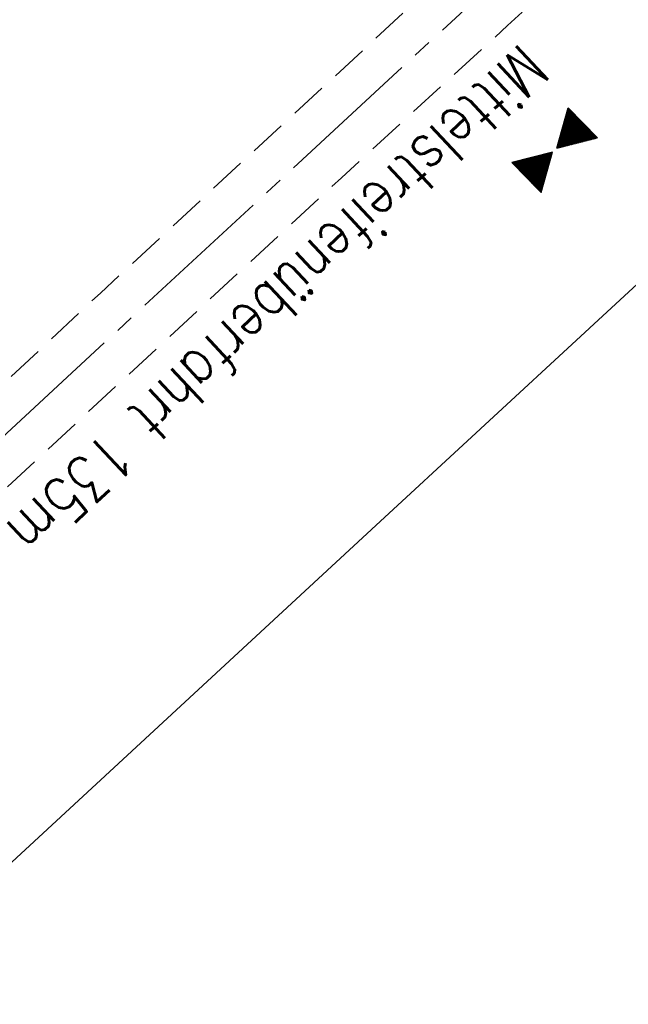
# Model space of a CAD drawing. Extents: x 450316 to 454644, y 428795 to 436505.
# Tile 54 of 256: x 453214 to 453247, y 431086 to 431140. Entities that reach past the tile are written whole.
import ezdxf

# ---------------------------------------------------------------- set-up
doc = ezdxf.new("R2010")
doc.units = 0
doc.header["$LTSCALE"] = 2
doc.header["$MEASUREMENT"] = 0
for name, pattern in [('ACHSE', [5.5, 4, -0.5, 0.5, -0.5]), ('AUSGEZOGEN', [0]), ('GESTRICH-X2', [1.5, 1, -0.5])]:
    doc.linetypes.add(name, pattern=pattern)
doc.layers.get('0').update_dxf_attribs({"linetype": 'CONTINUOUS'})
for name, color, linetype in [('ACHSETOP', 1, 'ACHSE'), ('BW-SCHRIFT', 1, 'AUSGEZOGEN'), ('FBR', 8, 'CONTINUOUS'), ('GEF', 1, 'AUSGEZOGEN'), ('MS-UEBERFAHRT', 8, 'GESTRICH-X2')]:
    doc.layers.add(name, color=color, linetype=linetype)
doc.styles.add('ROMANS', font='romans.shx', dxfattribs={"width": 0.8})

# ---------------------------------------------------------------- blocks, each defined once
blk = doc.blocks.new('*X36')
at = {"color": 0}
for p, q in [((379.636, 182.407), (379.645, 182.415)), ((379.64, 182.401), (379.654, 182.415)), ((379.643, 182.395), (379.663, 182.415)), ((379.646, 182.39), (379.672, 182.415)), ((379.649, 182.384), (379.68, 182.415)), ((379.653, 182.379), (379.689, 182.415)), ((379.656, 182.373), (379.698, 182.415)), ((379.659, 182.367), (379.707, 182.415)), ((379.662, 182.362), (379.716, 182.415)), ((379.665, 182.356), (379.725, 182.415)), ((379.669, 182.351), (379.733, 182.415)), ((379.672, 182.345), (379.742, 182.415)), ((379.675, 182.339), (379.751, 182.415)), ((379.678, 182.334), (379.76, 182.415)), ((379.682, 182.328), (379.769, 182.415)), ((379.685, 182.323), (379.778, 182.415)), ((379.688, 182.317), (379.786, 182.415)), ((379.691, 182.311), (379.795, 182.415)), ((379.695, 182.306), (379.804, 182.415)), ((379.698, 182.3), (379.813, 182.415)), ((379.701, 182.295), (379.822, 182.415)), ((379.704, 182.289), (379.831, 182.415)), ((379.708, 182.283), (379.839, 182.415)), ((379.711, 182.278), (379.848, 182.415)), ((379.714, 182.272), (379.857, 182.415)), ((379.717, 182.267), (379.866, 182.415)), ((379.72, 182.261), (379.875, 182.415)), ((379.724, 182.255), (379.884, 182.415)), ((379.727, 182.25), (379.892, 182.415)), ((379.73, 182.244), (379.901, 182.415)), ((379.733, 182.239), (379.91, 182.415)), ((379.737, 182.233), (379.919, 182.415)), ((379.74, 182.227), (379.928, 182.415)), ((379.743, 182.222), (379.937, 182.415)), ((379.746, 182.216), (379.946, 182.415)), ((379.75, 182.21), (379.954, 182.415)), ((379.753, 182.205), (379.963, 182.415)), ((379.756, 182.199), (379.972, 182.415)), ((379.759, 182.194), (379.981, 182.415)), ((379.763, 182.188), (379.99, 182.415)), ((379.766, 182.182), (379.999, 182.415)), ((379.769, 182.177), (380.007, 182.415)), ((379.772, 182.171), (380.016, 182.415)), ((379.775, 182.166), (380.025, 182.415)), ((379.779, 182.16), (380.034, 182.415)), ((379.782, 182.154), (380.043, 182.415)), ((379.785, 182.149), (380.052, 182.415)), ((379.788, 182.143), (380.06, 182.415)), ((379.792, 182.138), (380.069, 182.415)), ((379.795, 182.132), (380.078, 182.415)), ((379.798, 182.126), (380.087, 182.415)), ((379.801, 182.121), (380.096, 182.415)), ((379.805, 182.115), (380.105, 182.415)), ((379.808, 182.11), (380.113, 182.415)), ((379.811, 182.104), (380.122, 182.415)), ((379.814, 182.098), (380.131, 182.415)), ((379.818, 182.093), (380.14, 182.415)), ((379.821, 182.087), (380.149, 182.415)), ((379.824, 182.082), (380.158, 182.415)), ((379.827, 182.076), (380.166, 182.415)), ((379.83, 182.07), (380.175, 182.415)), ((379.834, 182.065), (380.184, 182.415)), ((379.837, 182.059), (380.193, 182.415)), ((379.84, 182.054), (380.202, 182.415)), ((379.843, 182.048), (380.211, 182.415)), ((379.847, 182.042), (380.22, 182.415)), ((379.85, 182.037), (380.228, 182.415)), ((379.853, 182.031), (380.237, 182.415)), ((379.856, 182.026), (380.246, 182.415)), ((379.86, 182.02), (380.255, 182.415)), ((379.863, 182.014), (380.264, 182.415)), ((379.866, 182.009), (380.273, 182.415)), ((379.869, 182.003), (380.281, 182.415)), ((379.873, 181.998), (380.29, 182.415)), ((379.876, 181.992), (380.299, 182.415)), ((379.879, 181.986), (380.308, 182.415)), ((379.882, 181.981), (380.317, 182.415)), ((379.885, 181.975), (380.326, 182.415)), ((379.889, 181.97), (380.334, 182.415)), ((379.892, 181.964), (380.343, 182.415)), ((379.895, 181.958), (380.352, 182.415)), ((379.898, 181.953), (380.361, 182.415)), ((379.902, 181.947), (380.37, 182.415)), ((379.905, 181.942), (380.379, 182.415)), ((379.908, 181.936), (380.387, 182.415)), ((379.911, 181.93), (380.396, 182.415)), ((379.915, 181.925), (380.405, 182.415)), ((379.918, 181.919), (380.414, 182.415)), ((379.921, 181.914), (380.423, 182.415)), ((379.924, 181.908), (380.432, 182.415)), ((379.928, 181.902), (380.44, 182.415)), ((379.931, 181.897), (380.449, 182.415)), ((379.934, 181.891), (380.458, 182.415)), ((379.937, 181.885), (380.467, 182.415)), ((379.94, 181.88), (380.476, 182.415)), ((379.944, 181.874), (380.485, 182.415)), ((379.947, 181.869), (380.494, 182.415)), ((379.95, 181.863), (380.502, 182.415)), ((379.953, 181.857), (380.511, 182.415)), ((379.957, 181.852), (380.52, 182.415)), ((379.96, 181.846), (380.529, 182.415)), ((379.963, 181.841), (380.538, 182.415)), ((379.966, 181.835), (380.547, 182.415)), ((379.97, 181.829), (380.555, 182.415)), ((379.973, 181.824), (380.564, 182.415)), ((379.976, 181.818), (380.573, 182.415)), ((379.979, 181.813), (380.582, 182.415)), ((379.983, 181.807), (380.591, 182.415)), ((379.986, 181.801), (380.6, 182.415)), ((379.989, 181.796), (380.608, 182.415)), ((379.992, 181.79), (380.617, 182.415)), ((379.995, 181.785), (380.626, 182.415)), ((379.999, 181.779), (380.635, 182.415)), ((380.002, 181.773), (380.644, 182.415)), ((380.005, 181.768), (380.653, 182.415)), ((380.008, 181.762), (380.661, 182.415)), ((380.012, 181.757), (380.67, 182.415)), ((380.015, 181.751), (380.679, 182.415)), ((380.018, 181.745), (380.688, 182.415)), ((380.021, 181.74), (380.697, 182.415)), ((380.025, 181.734), (380.706, 182.415)), ((380.028, 181.729), (380.714, 182.415)), ((380.031, 181.723), (380.723, 182.415)), ((380.034, 181.717), (380.732, 182.415)), ((380.038, 181.712), (380.741, 182.415)), ((380.041, 181.706), (380.75, 182.415)), ((380.044, 181.701), (380.759, 182.415)), ((380.047, 181.695), (380.768, 182.415)), ((380.05, 181.689), (380.776, 182.415)), ((380.054, 181.684), (380.785, 182.415)), ((380.057, 181.678), (380.794, 182.415)), ((380.06, 181.673), (380.803, 182.415)), ((380.063, 181.667), (380.812, 182.415)), ((380.067, 181.661), (380.821, 182.415)), ((380.07, 181.656), (380.829, 182.415)), ((380.073, 181.65), (380.838, 182.415)), ((380.076, 181.645), (380.847, 182.415)), ((380.08, 181.639), (380.856, 182.415)), ((380.083, 181.633), (380.865, 182.415)), ((380.086, 181.628), (380.874, 182.415)), ((380.089, 181.622), (380.882, 182.415)), ((380.093, 181.617), (380.891, 182.415)), ((380.096, 181.611), (380.9, 182.415)), ((380.099, 181.605), (380.909, 182.415)), ((380.102, 181.6), (380.918, 182.415)), ((380.105, 181.594), (380.927, 182.415)), ((380.109, 181.588), (380.935, 182.415)), ((380.112, 181.583), (380.944, 182.415)), ((380.115, 181.577), (380.953, 182.415)), ((380.118, 181.572), (380.962, 182.415)), ((380.122, 181.566), (380.971, 182.415)), ((380.125, 181.56), (380.98, 182.415)), ((380.128, 181.555), (380.988, 182.415)), ((380.131, 181.549), (380.997, 182.415)), ((380.135, 181.544), (381.006, 182.415)), ((380.138, 181.538), (381.015, 182.415)), ((380.141, 181.532), (381.024, 182.415)), ((380.144, 181.527), (381.033, 182.415)), ((380.148, 181.521), (381.042, 182.415)), ((380.151, 181.516), (381.05, 182.415)), ((380.154, 181.51), (381.059, 182.415)), ((380.157, 181.504), (381.068, 182.415)), ((380.16, 181.499), (381.077, 182.415)), ((380.164, 181.493), (381.086, 182.415)), ((380.167, 181.488), (381.095, 182.415)), ((380.17, 181.482), (381.103, 182.415)), ((380.173, 181.476), (381.112, 182.415)), ((380.177, 181.471), (381.121, 182.415)), ((380.18, 181.465), (381.13, 182.415)), ((380.183, 181.46), (381.139, 182.415)), ((380.186, 181.454), (381.148, 182.415)), ((380.19, 181.448), (381.156, 182.415)), ((380.193, 181.443), (381.165, 182.415)), ((380.196, 181.437), (381.174, 182.415)), ((380.199, 181.432), (381.183, 182.415)), ((380.203, 181.426), (381.192, 182.415)), ((380.206, 181.42), (381.201, 182.415)), ((380.209, 181.415), (381.209, 182.415)), ((380.212, 181.409), (381.218, 182.415)), ((380.215, 181.404), (381.227, 182.415)), ((380.219, 181.398), (381.236, 182.415)), ((380.222, 181.392), (381.245, 182.415)), ((380.225, 181.387), (381.254, 182.415)), ((380.228, 181.381), (381.262, 182.415)), ((380.232, 181.376), (381.271, 182.415)), ((380.235, 181.37), (381.28, 182.415)), ((380.238, 181.364), (381.289, 182.415)), ((380.241, 181.359), (381.298, 182.415)), ((380.245, 181.353), (381.307, 182.415)), ((380.248, 181.348), (381.316, 182.415)), ((380.251, 181.342), (381.324, 182.415)), ((380.254, 181.336), (381.333, 182.415)), ((380.258, 181.331), (381.342, 182.415)), ((380.261, 181.325), (381.351, 182.415)), ((380.27, 181.308), (381.344, 182.382)), ((380.274, 181.303), (381.332, 182.361)), ((380.277, 181.297), (381.32, 182.34)), ((380.28, 181.292), (381.308, 182.32)), ((380.283, 181.286), (381.296, 182.299)), ((380.287, 181.28), (381.284, 182.278)), ((380.29, 181.275), (381.272, 182.257)), ((380.293, 181.269), (381.26, 182.236)), ((380.296, 181.263), (381.248, 182.215)), ((380.3, 181.258), (381.236, 182.194)), ((380.303, 181.252), (381.224, 182.173)), ((380.306, 181.247), (381.212, 182.152)), ((380.309, 181.241), (381.2, 182.131)), ((380.313, 181.235), (381.187, 182.11)), ((380.316, 181.23), (381.175, 182.089)), ((380.319, 181.224), (381.163, 182.069)), ((380.322, 181.219), (381.151, 182.048)), ((380.325, 181.213), (381.139, 182.027)), ((380.329, 181.207), (381.127, 182.006)), ((380.332, 181.202), (381.115, 181.985)), ((380.335, 181.196), (381.103, 181.964)), ((380.338, 181.191), (381.091, 181.943)), ((380.342, 181.185), (381.079, 181.922)), ((380.345, 181.179), (381.067, 181.901)), ((380.348, 181.174), (381.055, 181.88)), ((380.351, 181.168), (381.043, 181.859)), ((380.355, 181.163), (381.031, 181.839)), ((380.358, 181.157), (381.018, 181.818)), ((380.361, 181.151), (381.006, 181.797)), ((380.364, 181.146), (380.994, 181.776)), ((380.368, 181.14), (380.982, 181.755)), ((380.371, 181.135), (380.97, 181.734)), ((380.374, 181.129), (380.958, 181.713)), ((380.377, 181.123), (380.946, 181.692)), ((380.38, 181.118), (380.934, 181.671)), ((380.384, 181.112), (380.922, 181.65)), ((380.387, 181.107), (380.91, 181.629)), ((380.39, 181.101), (380.898, 181.608)), ((380.393, 181.095), (380.886, 181.588)), ((380.397, 181.09), (380.874, 181.567)), ((380.4, 181.084), (380.861, 181.546)), ((380.403, 181.079), (380.849, 181.525)), ((380.406, 181.073), (380.837, 181.504)), ((380.41, 181.067), (380.825, 181.483)), ((380.413, 181.062), (380.813, 181.462)), ((380.416, 181.056), (380.801, 181.441)), ((380.419, 181.051), (380.789, 181.42)), ((380.423, 181.045), (380.777, 181.399)), ((380.426, 181.039), (380.765, 181.378)), ((380.429, 181.034), (380.753, 181.358)), ((380.432, 181.028), (380.741, 181.337)), ((380.435, 181.023), (380.729, 181.316)), ((380.439, 181.017), (380.717, 181.295)), ((380.442, 181.011), (380.705, 181.274)), ((380.445, 181.006), (380.692, 181.253)), ((380.448, 181), (380.68, 181.232)), ((380.452, 180.995), (380.668, 181.211)), ((380.455, 180.989), (380.656, 181.19)), ((380.458, 180.983), (380.644, 181.169)), ((380.461, 180.978), (380.632, 181.148)), ((380.465, 180.972), (380.62, 181.127)), ((380.468, 180.966), (380.608, 181.107)), ((380.471, 180.961), (380.596, 181.086)), ((380.474, 180.955), (380.584, 181.065)), ((380.478, 180.95), (380.572, 181.044)), ((380.481, 180.944), (380.56, 181.023)), ((380.484, 180.938), (380.548, 181.002)), ((380.487, 180.933), (380.535, 180.981)), ((380.49, 180.927), (380.523, 180.96)), ((380.494, 180.922), (380.511, 180.939)), ((380.112, 180), (380.601, 180.49)), ((380.124, 180.021), (380.598, 180.495)), ((380.136, 180.042), (380.594, 180.501)), ((380.148, 180.063), (380.591, 180.506)), ((380.16, 180.084), (380.588, 180.512)), ((380.172, 180.105), (380.585, 180.518)), ((380.184, 180.126), (380.581, 180.523)), ((380.196, 180.147), (380.578, 180.529)), ((380.208, 180.168), (380.575, 180.534)), ((380.22, 180.189), (380.572, 180.54)), ((380.232, 180.21), (380.568, 180.546)), ((380.245, 180.231), (380.565, 180.551)), ((380.257, 180.251), (380.562, 180.557)), ((380.269, 180.272), (380.559, 180.562)), ((380.281, 180.293), (380.555, 180.568)), ((380.293, 180.314), (380.552, 180.574)), ((380.305, 180.335), (380.549, 180.579)), ((380.317, 180.356), (380.546, 180.585)), ((380.329, 180.377), (380.543, 180.59)), ((380.341, 180.398), (380.539, 180.596)), ((380.353, 180.419), (380.536, 180.602)), ((380.365, 180.44), (380.533, 180.607)), ((380.377, 180.461), (380.53, 180.613)), ((380.389, 180.481), (380.526, 180.618)), ((380.401, 180.502), (380.523, 180.624)), ((380.414, 180.523), (380.52, 180.63)), ((380.426, 180.544), (380.517, 180.635)), ((380.438, 180.565), (380.513, 180.641)), ((380.45, 180.586), (380.51, 180.646)), ((380.462, 180.607), (380.507, 180.652)), ((380.474, 180.628), (380.504, 180.658)), ((380.486, 180.649), (380.5, 180.663)), ((379.629, 179.164), (380.73, 180.265)), ((379.641, 179.185), (380.727, 180.271)), ((379.642, 179.169), (380.733, 180.26)), ((379.651, 179.169), (380.737, 180.254)), ((379.653, 179.206), (380.724, 180.277)), ((379.66, 179.169), (380.74, 180.249)), ((379.665, 179.227), (380.72, 180.282)), ((379.669, 179.169), (380.743, 180.243)), ((379.677, 179.248), (380.717, 180.288)), ((379.678, 179.169), (380.746, 180.237)), ((379.686, 179.169), (380.75, 180.232)), ((379.689, 179.269), (380.714, 180.293)), ((379.695, 179.169), (380.753, 180.226)), ((379.701, 179.289), (380.711, 180.299)), ((379.704, 179.169), (380.756, 180.221)), ((379.713, 179.31), (380.708, 180.305)), ((379.713, 179.169), (380.759, 180.215)), ((379.722, 179.169), (380.763, 180.209)), ((379.725, 179.331), (380.704, 180.31)), ((379.731, 179.169), (380.766, 180.204)), ((379.737, 179.352), (380.701, 180.316)), ((379.739, 179.169), (380.769, 180.198)), ((379.748, 179.169), (380.772, 180.193)), ((379.749, 179.373), (380.698, 180.321)), ((379.757, 179.169), (380.775, 180.187)), ((379.762, 179.394), (380.695, 180.327)), ((379.766, 179.169), (380.779, 180.181)), ((379.774, 179.415), (380.691, 180.333)), ((379.775, 179.169), (380.782, 180.176)), ((379.784, 179.169), (380.785, 180.17)), ((379.786, 179.436), (380.688, 180.338)), ((379.792, 179.169), (380.788, 180.165)), ((379.798, 179.457), (380.685, 180.344)), ((379.801, 179.169), (380.792, 180.159)), ((379.81, 179.478), (380.682, 180.349)), ((379.81, 179.169), (380.795, 180.153)), ((379.819, 179.169), (380.798, 180.148)), ((379.822, 179.499), (380.678, 180.355)), ((379.828, 179.169), (380.801, 180.142)), ((379.834, 179.519), (380.675, 180.361)), ((379.837, 179.169), (380.805, 180.137)), ((379.845, 179.169), (380.808, 180.131)), ((379.846, 179.54), (380.672, 180.366)), ((379.854, 179.169), (380.811, 180.125)), ((379.858, 179.561), (380.669, 180.372)), ((379.863, 179.169), (380.814, 180.12)), ((379.87, 179.582), (380.665, 180.378)), ((379.872, 179.169), (380.818, 180.114)), ((379.881, 179.169), (380.821, 180.109)), ((379.882, 179.603), (380.662, 180.383)), ((379.89, 179.169), (380.824, 180.103)), ((379.894, 179.624), (380.659, 180.389)), ((379.899, 179.169), (380.827, 180.097)), ((379.906, 179.645), (380.656, 180.394)), ((379.907, 179.169), (380.83, 180.092)), ((379.916, 179.169), (380.834, 180.086)), ((379.919, 179.666), (380.653, 180.4)), ((379.925, 179.169), (380.837, 180.081)), ((379.931, 179.687), (380.649, 180.406)), ((379.943, 179.708), (380.646, 180.411)), ((379.955, 179.729), (380.643, 180.417)), ((379.967, 179.75), (380.64, 180.422)), ((379.979, 179.77), (380.636, 180.428)), ((379.991, 179.791), (380.633, 180.434)), ((380.003, 179.812), (380.63, 180.439)), ((380.015, 179.833), (380.627, 180.445)), ((380.027, 179.854), (380.623, 180.45)), ((380.039, 179.875), (380.62, 180.456)), ((380.051, 179.896), (380.617, 180.462)), ((380.063, 179.917), (380.614, 180.467)), ((380.075, 179.938), (380.61, 180.473)), ((380.088, 179.959), (380.607, 180.478)), ((380.1, 179.98), (380.604, 180.484)), ((379.934, 179.169), (380.84, 180.075)), ((379.943, 179.169), (380.843, 180.069)), ((379.952, 179.169), (380.847, 180.064)), ((379.96, 179.169), (380.85, 180.058)), ((379.969, 179.169), (380.853, 180.052)), ((379.978, 179.169), (380.856, 180.047)), ((379.987, 179.169), (380.86, 180.041)), ((379.996, 179.169), (380.863, 180.036)), ((380.005, 179.169), (380.866, 180.03)), ((380.013, 179.169), (380.869, 180.024)), ((380.022, 179.169), (380.873, 180.019)), ((380.031, 179.169), (380.876, 180.013)), ((380.04, 179.169), (380.879, 180.008)), ((380.049, 179.169), (380.882, 180.002)), ((380.058, 179.169), (380.885, 179.996)), ((380.066, 179.169), (380.889, 179.991)), ((380.075, 179.169), (380.892, 179.985)), ((380.084, 179.169), (380.895, 179.98)), ((380.093, 179.169), (380.898, 179.974)), ((380.102, 179.169), (380.902, 179.968)), ((380.111, 179.169), (380.905, 179.963)), ((380.119, 179.169), (380.908, 179.957)), ((380.128, 179.169), (380.911, 179.952)), ((380.137, 179.169), (380.915, 179.946)), ((380.146, 179.169), (380.918, 179.94)), ((380.155, 179.169), (380.921, 179.935)), ((380.164, 179.169), (380.924, 179.929)), ((380.173, 179.169), (380.928, 179.924)), ((380.181, 179.169), (380.931, 179.918)), ((380.19, 179.169), (380.934, 179.912)), ((380.199, 179.169), (380.937, 179.907)), ((380.208, 179.169), (380.94, 179.901)), ((380.217, 179.169), (380.944, 179.896)), ((380.226, 179.169), (380.947, 179.89)), ((380.234, 179.169), (380.95, 179.884)), ((380.243, 179.169), (380.953, 179.879)), ((380.252, 179.169), (380.957, 179.873)), ((380.261, 179.169), (380.96, 179.868)), ((380.27, 179.169), (380.963, 179.862)), ((380.279, 179.169), (380.966, 179.856)), ((380.287, 179.169), (380.97, 179.851)), ((380.296, 179.169), (380.973, 179.845)), ((380.305, 179.169), (380.976, 179.84)), ((380.314, 179.169), (380.979, 179.834)), ((380.323, 179.169), (380.983, 179.828)), ((380.332, 179.169), (380.986, 179.823)), ((380.34, 179.169), (380.989, 179.817)), ((380.349, 179.169), (380.992, 179.812)), ((380.358, 179.169), (380.995, 179.806)), ((380.367, 179.169), (380.999, 179.8)), ((380.376, 179.169), (381.002, 179.795)), ((380.385, 179.169), (381.005, 179.789)), ((380.394, 179.169), (381.008, 179.784)), ((380.402, 179.169), (381.012, 179.778)), ((380.411, 179.169), (381.015, 179.772)), ((380.42, 179.169), (381.018, 179.767)), ((380.429, 179.169), (381.021, 179.761)), ((380.438, 179.169), (381.025, 179.756)), ((380.447, 179.169), (381.028, 179.75)), ((380.455, 179.169), (381.031, 179.744)), ((380.464, 179.169), (381.034, 179.739)), ((380.473, 179.169), (381.038, 179.733)), ((380.482, 179.169), (381.041, 179.727)), ((380.491, 179.169), (381.044, 179.722)), ((380.5, 179.169), (381.047, 179.716)), ((380.508, 179.169), (381.05, 179.711)), ((380.517, 179.169), (381.054, 179.705)), ((380.526, 179.169), (381.057, 179.699)), ((380.535, 179.169), (381.06, 179.694)), ((380.544, 179.169), (381.063, 179.688)), ((380.553, 179.169), (381.067, 179.683)), ((380.561, 179.169), (381.07, 179.677)), ((380.57, 179.169), (381.073, 179.671)), ((380.579, 179.169), (381.076, 179.666)), ((380.588, 179.169), (381.08, 179.66)), ((380.597, 179.169), (381.083, 179.655)), ((380.606, 179.169), (381.086, 179.649)), ((380.614, 179.169), (381.089, 179.643)), ((380.623, 179.169), (381.093, 179.638)), ((380.632, 179.169), (381.096, 179.632)), ((380.641, 179.169), (381.099, 179.627)), ((380.65, 179.169), (381.102, 179.621)), ((380.659, 179.169), (381.105, 179.615)), ((380.668, 179.169), (381.109, 179.61)), ((380.676, 179.169), (381.112, 179.604)), ((380.685, 179.169), (381.115, 179.599)), ((380.694, 179.169), (381.118, 179.593)), ((380.703, 179.169), (381.122, 179.587)), ((380.712, 179.169), (381.125, 179.582)), ((380.721, 179.169), (381.128, 179.576)), ((380.729, 179.169), (381.131, 179.571)), ((380.738, 179.169), (381.135, 179.565)), ((380.747, 179.169), (381.138, 179.559)), ((380.756, 179.169), (381.141, 179.554)), ((380.765, 179.169), (381.144, 179.548)), ((380.774, 179.169), (381.148, 179.543)), ((380.782, 179.169), (381.151, 179.537)), ((380.791, 179.169), (381.154, 179.531)), ((380.8, 179.169), (381.157, 179.526)), ((380.809, 179.169), (381.16, 179.52)), ((380.818, 179.169), (381.164, 179.515)), ((380.827, 179.169), (381.167, 179.509)), ((380.835, 179.169), (381.17, 179.503)), ((380.844, 179.169), (381.173, 179.498)), ((380.853, 179.169), (381.177, 179.492)), ((380.862, 179.169), (381.18, 179.487)), ((380.871, 179.169), (381.183, 179.481)), ((380.88, 179.169), (381.186, 179.475)), ((380.888, 179.169), (381.19, 179.47)), ((380.897, 179.169), (381.193, 179.464)), ((380.906, 179.169), (381.196, 179.459)), ((380.915, 179.169), (381.199, 179.453)), ((380.924, 179.169), (381.203, 179.447)), ((380.933, 179.169), (381.206, 179.442)), ((380.942, 179.169), (381.209, 179.436)), ((380.95, 179.169), (381.212, 179.43)), ((380.959, 179.169), (381.215, 179.425)), ((380.968, 179.169), (381.219, 179.419)), ((380.977, 179.169), (381.222, 179.414)), ((380.986, 179.169), (381.225, 179.408)), ((380.995, 179.169), (381.228, 179.402)), ((381.003, 179.169), (381.232, 179.397)), ((381.012, 179.169), (381.235, 179.391)), ((381.021, 179.169), (381.238, 179.386)), ((381.03, 179.169), (381.241, 179.38)), ((381.039, 179.169), (381.245, 179.374)), ((381.048, 179.169), (381.248, 179.369)), ((381.056, 179.169), (381.251, 179.363)), ((381.065, 179.169), (381.254, 179.358)), ((381.074, 179.169), (381.258, 179.352)), ((381.083, 179.169), (381.261, 179.346)), ((381.092, 179.169), (381.264, 179.341)), ((381.101, 179.169), (381.267, 179.335)), ((381.109, 179.169), (381.27, 179.33)), ((381.118, 179.169), (381.274, 179.324)), ((381.127, 179.169), (381.277, 179.318)), ((381.136, 179.169), (381.28, 179.313)), ((381.145, 179.169), (381.283, 179.307)), ((381.154, 179.169), (381.287, 179.302)), ((381.162, 179.169), (381.29, 179.296)), ((381.171, 179.169), (381.293, 179.29)), ((381.18, 179.169), (381.296, 179.285)), ((381.189, 179.169), (381.3, 179.279)), ((381.198, 179.169), (381.303, 179.274)), ((381.207, 179.169), (381.306, 179.268)), ((381.216, 179.169), (381.309, 179.262)), ((381.224, 179.169), (381.313, 179.257)), ((381.233, 179.169), (381.316, 179.251)), ((381.242, 179.169), (381.319, 179.246)), ((381.251, 179.169), (381.322, 179.24)), ((381.26, 179.169), (381.325, 179.234)), ((381.269, 179.169), (381.329, 179.229)), ((381.277, 179.169), (381.332, 179.223)), ((381.286, 179.169), (381.335, 179.218)), ((381.295, 179.169), (381.338, 179.212)), ((381.304, 179.169), (381.342, 179.206)), ((381.313, 179.169), (381.345, 179.201)), ((381.322, 179.169), (381.348, 179.195)), ((381.33, 179.169), (381.351, 179.19)), ((381.339, 179.169), (381.355, 179.184)), ((381.348, 179.169), (381.358, 179.178))]:
    blk.add_line(p, q, dxfattribs=at)
blk = doc.blocks.new('TIEFP')
at = {"color": 0}
for points in [[(0.005, 0.151), (-1.131, 2.118), (1.141, 2.118)], [(0.005, -0.172), (-1.131, -2.139), (1.141, -2.139)]]:
    blk.add_lwpolyline(points, close=True, dxfattribs=at)
at = {"color": 0, "xscale": 1.311372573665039, "yscale": 1.311372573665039, "zscale": 1.311372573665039}
blk.add_blockref('*X36', (-498.969, -237.096), dxfattribs=at)

msp = doc.modelspace()

# ---------------------------------------------------------------- linework, layer by layer
at = {"layer": 'ACHSETOP', "flags": 128}
msp.add_lwpolyline([(451271.766, 435019.042, -0.000001), (451272.365, 435018.353, -0.000032), (451272.387, 435018.328), (451288.791, 434999.463, -0.000002), (451296.993, 434990.03, 0.000007), (451305.195, 434980.597, 0.000007), (451313.397, 434971.165, -0.000007), (451321.599, 434961.732, -0.000007), (451329.801, 434952.299, 0.000007), (451338.003, 434942.866, 0.000007), (451346.205, 434933.433, -0.000007), (451354.407, 434924.001, -0.000007), (451362.609, 434914.568, 0.000011), (451370.811, 434905.135, 0.000001), (451379.013, 434895.702, 0.000001), (451387.215, 434886.27), (451403.62, 434867.404), (451420.024, 434848.539), (451436.428, 434829.674, -0.000013), (451444.63, 434820.241, 0.000007), (451452.832, 434810.808, 0.000007), (451461.034, 434801.376, -0.000007), (451469.236, 434791.943, -0.000007), (451477.438, 434782.51, 0.000007), (451485.64, 434773.077, 0.000007), (451493.842, 434763.645, -0.000007), (451502.044, 434754.212, -0.000007), (451510.246, 434744.779, 0.000007), (451518.448, 434735.346, 0.000007), (451526.65, 434725.914, -0.000007), (451534.852, 434716.481, -0.000007), (451543.054, 434707.048, 0.000011), (451551.256, 434697.615, 0.000001), (451559.458, 434688.182, 0.000001), (451567.66, 434678.75), (451584.065, 434659.884, -0.000001), (451592.267, 434650.452, -0.000001), (451600.469, 434641.019, -0.000011), (451608.671, 434631.586, 0.000013), (451616.873, 434622.153), (451633.277, 434603.288), (451649.681, 434584.423, -0.000013), (451657.883, 434574.99, 0.000007), (451666.085, 434565.557, 0.000007), (451674.287, 434556.124, -0.000007), (451682.489, 434546.692, -0.000007), (451690.691, 434537.259, 0.000006), (451698.893, 434527.826), (451715.297, 434508.961, -0.000015), (451721.01, 434502.39, 0.000008), (451726.723, 434495.82, 0.000958), (451727.518, 434494.909, 0.000181), (451731.723, 434490.114, 0.003894), (451738.179, 434482.871, 0.00247), (451748.503, 434471.583, 0.003793), (451756.233, 434463.34, 0.003129), (451765.742, 434453.478, 0.00313), (451774.532, 434444.586, 0.003132), (451783.429, 434435.81, 0.003134), (451792.435, 434427.146, 0.003132), (451801.553, 434418.591, 0.003131), (451810.774, 434410.155, 0.00313), (451820.102, 434401.832, 0.003133), (451829.541, 434393.621, 0.003138), (451839.066, 434385.542, 0.003131), (451848.69, 434377.585, 0.003125), (451858.432, 434369.733, 0.003124), (451868.271, 434362.004, 0.00313), (451878.187, 434354.413, 0.003138), (451888.199, 434346.945, 0.003133), (451898.32, 434339.593, 0.003131), (451908.525, 434332.373, 0.003131), (451918.818, 434325.282, 0.003132), (451929.206, 434318.316, 0.003136), (451939.668, 434311.489, 0.00313), (451950.209, 434304.797, 0.003123), (451960.857, 434298.223, 0.003128), (451971.589, 434291.781, 0.003137), (451982.371, 434285.491, 0.003139), (451993.235, 434279.335, 0.003133), (452004.198, 434273.303, 0.003123), (452015.227, 434267.413, 0.003125), (452026.323, 434261.665, 0.003132), (452037.503, 434256.05, 0.003138), (452048.733, 434250.584, 0.003134), (452060.02, 434245.265, 0.003122), (452071.413, 434240.069, 0.003127), (452083.62, 434234.685, 0.003578), (452094.349, 434230.124, 0.002702), (452108.409, 434224.354, 0.004189), (452117.528, 434220.758, 0.00053), (452126.341, 434217.378, 0.001569), (452129.323, 434216.249, 0.000008), (452135.115, 434214.077, -0.000025), (452140.907, 434211.904), (452164.314, 434203.123, 0.000006), (452176.018, 434198.733, -0.000007), (452187.722, 434194.343), (452211.129, 434185.563), (452234.536, 434176.783, -0.000012), (452246.24, 434172.393, 0.000007), (452257.944, 434168.002, 0.000002), (452265.746, 434165.075, 0.000001), (452281.351, 434159.222, 0.000005), (452293.055, 434154.832, -0.000007), (452304.759, 434150.442, -0.000019), (452316.463, 434146.052, 0.000015), (452328.166, 434141.661, 0.000002), (452338.097, 434137.936, 0.000001), (452351.573, 434132.881, 0.000004), (452363.277, 434128.491, -0.000006), (452374.981, 434124.101, -0.00002), (452386.684, 434119.71, 0.00002), (452398.388, 434115.32, 0.000006), (452410.092, 434110.93, -0.000004), (452421.796, 434106.54, -0.000001), (452435.272, 434101.485, -0.000002), (452445.203, 434097.76, -0.000015), (452456.906, 434093.369, 0.000019), (452468.61, 434088.979, 0.000007), (452480.314, 434084.589, -0.000006), (452492.018, 434080.199, -0.000002), (452503.721, 434075.809, 0.000002), (452515.425, 434071.419, 0.000006), (452527.129, 434067.029, -0.000007), (452538.833, 434062.639, -0.000019), (452550.536, 434058.248, 0.000015), (452562.24, 434053.858, 0.000002), (452572.171, 434050.133, 0.000001), (452585.647, 434045.078, 0.000004), (452597.351, 434040.688, -0.000006), (452609.055, 434036.298, -0.00002), (452620.758, 434031.907, 0.00002), (452632.462, 434027.517, 0.000006), (452644.166, 434023.127, -0.000004), (452655.87, 434018.737, -0.000001), (452669.346, 434013.682, -0.000002), (452679.277, 434009.957, -0.000015), (452690.981, 434005.567, 0.000014), (452702.684, 434001.176, 0.000011), (452714.388, 433996.786, -0.000001), (452726.092, 433992.396, -0.000007), (452735.031, 433989.043, -0.000005), (452748.181, 433984.11, -0.000156), (452748.221, 433984.095, -0.000005), (452749.498, 433983.615, -0.004183), (452758.692, 433980.071, -0.002721), (452772.748, 433974.429, -0.005081), (452782.771, 433970.223, -0.003908), (452795.7, 433964.522, -0.003912), (452807.05, 433959.304, -0.003907), (452818.331, 433953.902, -0.003903), (452829.522, 433948.327, -0.003904), (452840.62, 433942.58, -0.003907), (452851.631, 433936.658, -0.003909), (452862.543, 433930.568, -0.003906), (452873.352, 433924.312, -0.003899), (452884.081, 433917.876, -0.003907), (452894.713, 433911.271, -0.003917), (452905.212, 433904.518, -0.003914), (452915.606, 433897.601, -0.003904), (452925.914, 433890.505, -0.003895), (452936.108, 433883.251, -0.003902), (452946.169, 433875.853, -0.003909), (452956.117, 433868.296, -0.003904), (452965.957, 433860.575, -0.003908), (452975.671, 433852.704, -0.00391), (452985.257, 433844.687, -0.003909), (452994.717, 433836.52, -0.003908), (453004.051, 433828.203, -0.003902), (453013.251, 433819.744, -0.003901), (453022.321, 433811.14, -0.003907), (453031.261, 433802.39, -0.003913), (453040.05, 433793.514, -0.003909), (453048.995, 433784.194, -0.00418), (453057.218, 433775.343, -0.003621), (453064.799, 433766.924, -0.003001), (453073.811, 433756.645, -0.003775), (453082.931, 433745.954, -0.004894), (453089.822, 433737.587, -0.004962), (453096.584, 433729.038, -0.003805), (453105.204, 433717.738, -0.003005), (453113.364, 433706.734, -0.003643), (453119.973, 433697.569, -0.004174), (453127.227, 433687.17, -0.004295), (453134.105, 433676.947, -0.003507), (453140.018, 433667.855, -0.002688), (453147.586, 433655.895, -0.003695), (453155.363, 433643.251, -0.00538), (453160.547, 433634.47, -0.005332), (453165.53, 433625.601, -0.003667), (453172.541, 433612.577, -0.002679), (453179.095, 433600.023, -0.003501), (453183.992, 433590.355, -0.004313), (453189.196, 433579.668, -0.003909), (453194.743, 433567.786, -0.003909), (453199.853, 433556.378, -0.003909), (453204.783, 433544.892, -0.003903), (453209.809, 433532.66, -0.004384), (453214.103, 433521.695, -0.003423), (453219.661, 433506.825, -0.005955), (453222.694, 433498.219, -0.000145), (453225.568, 433489.736, -0.000252), (453227.219, 433484.852, -0.000085), (453230.064, 433476.416, -0.000405), (453230.656, 433474.653, -0.003646), (453233.571, 433465.744, 0.00217), (453238.424, 433450.758, 0.000006), (453242.327, 433438.883, -0.000007), (453246.23, 433427.008, -0.000012), (453250.132, 433415.133, 0.000009), (453254.035, 433403.258, 0.003001), (453258.01, 433391.404, -0.003002), (453261.985, 433379.55, -0.003008), (453265.815, 433367.653, 0.003009), (453269.646, 433355.757, 0.00001), (453273.549, 433343.882, -0.000019), (453277.452, 433332.007), (453285.257, 433308.257, 0.000005), (453289.16, 433296.382, -0.000004), (453293.063, 433284.507, -0.000001), (453297.412, 433271.275, -0.000001), (453300.869, 433260.756, -0.00001), (453304.771, 433248.881, 0.000008), (453308.674, 433237.006, 0.000011), (453312.577, 433225.131, -0.000004), (453316.48, 433213.256, -0.000007), (453317.957, 433208.761, -0.000002), (453324.285, 433189.506, -0.00006), (453324.748, 433188.095, 0.000004), (453325.212, 433186.684, 0.001409), (453327.806, 433178.862, 0.000842), (453332.205, 433165.794, 0.002106), (453335.59, 433155.932, 0.001506), (453340.42, 433142.182, 0.001603), (453344.587, 433130.552, 0.001566), (453348.928, 433118.674, 0.00157), (453353.282, 433106.987, 0.001563), (453357.73, 433095.275, 0.001555), (453362.245, 433083.606, 0.001558), (453366.823, 433071.988, 0.001562), (453371.477, 433060.391, 0.001561), (453376.206, 433048.816, 0.001565), (453381.007, 433037.273, 0.001565), (453385.878, 433025.763, 0.001563), (453390.82, 433014.287, 0.001561), (453395.838, 433002.832, 0.001559), (453400.927, 432991.41, 0.00156), (453406.083, 432980.028, 0.001563), (453411.315, 432968.669, 0.001565), (453416.612, 432957.354, 0.001562), (453421.976, 432946.082, 0.001558), (453427.424, 432934.813, 0.001559), (453432.943, 432923.577, 0.001564), (453438.516, 432912.409, 0.001566), (453444.163, 432901.268, 0.001564), (453449.888, 432890.145, 0.001558), (453455.356, 432879.682, 0.001394), (453461.537, 432868.025, 0.001724), (453468.567, 432854.963, 0.002516), (453473.461, 432846.052, 0.001346), (453478.156, 432837.657, 0.000835), (453485.787, 432824.152, 0.000825), (453493.393, 432810.794, 0.001335), (453498.128, 432802.562, 0.002522), (453503.255, 432793.804, 0.001723), (453510.868, 432781.051, 0.001395), (453517.698, 432769.769, 0.001557), (453523.875, 432759.701, 0.001564), (453531.451, 432747.524, 0.002105), (453537.147, 432738.516, 0.001027), (453545.205, 432725.948, 0.001523), (453550.684, 432717.498, 0.000001), (453550.839, 432717.261, 0.000124), (453550.84, 432717.259, 0.000024), (453557.597, 432706.912, -0.000007), (453564.355, 432696.566, -0.000001), (453571.19, 432686.101, 0.000005), (453578.025, 432675.635, 0.000012), (453584.861, 432665.17, -0.000012), (453591.696, 432654.704, -0.000004), (453598.531, 432644.238, 0.000004), (453605.366, 432633.773, 0.000001), (453612.202, 432623.307, -0.000001), (453619.037, 432612.841, -0.000004), (453625.872, 432602.376, 0.000003), (453632.707, 432591.91), (453646.378, 432570.979, -0.000014), (453650.935, 432564.001, -0.000007), (453660.048, 432550.047, -0.002465), (453666.815, 432539.572, 0.002471), (453673.568, 432529.119, 0.002497), (453680.467, 432518.67, -0.002488), (453687.389, 432508.185, -0.000003), (453694.224, 432497.72, 0.000006), (453701.059, 432487.254), (453714.73, 432466.322, -0.000006), (453721.565, 432455.856, 0.000006), (453728.4, 432445.391, 0.000183), (453728.474, 432445.277, -0.000027), (453728.969, 432444.521, -0.003905), (453733.992, 432436.709, -0.002472), (453741.768, 432424.267, -0.005163), (453747.303, 432415.103, -0.003867), (453754.471, 432402.736, -0.003958), (453760.534, 432391.888, -0.003913), (453766.494, 432380.818, -0.003903), (453772.248, 432369.72, -0.003904), (453777.826, 432358.535, -0.003901), (453783.485, 432346.731, -0.004288), (453788.457, 432335.909, -0.003523), (453794.251, 432322.76, -0.004762), (453798.376, 432312.962, -0.001651), (453802.105, 432303.777, -0.002689), (453804.345, 432298.119, -0.001542), (453805.535, 432295.038, -0.000893), (453807.562, 432289.711, -0.005639), (453811.068, 432280.125, -0.003891), (453815.882, 432266.138, -0.00573), (453819.492, 432254.955, -0.005082), (453823.289, 432242.262, -0.004537), (453827.3, 432227.849, -0.006762), (453829.772, 432218.119, -0.001828), (453832.339, 432207.234, -0.002855), (453833.917, 432200.252, -0.000688), (453834.588, 432197.184, -0.000614), (453835.33, 432193.746, -0.005087), (453837.353, 432183.825, -0.003463), (453840.076, 432169.201, -0.004355), (453841.882, 432158.581, -0.003298), (453844.052, 432144.521, -0.003873), (453845.959, 432130.87, -0.004703), (453847.336, 432119.601, -0.004431), (453848.679, 432106.664, -0.004859), (453849.683, 432094.847, -0.001971), (453850.759, 432079.747, -0.003754), (453851.233, 432071.814, -0.000235), (453851.272, 432071.058, -0.000154), (453851.331, 432069.903, -0.005004), (453851.76, 432059.357, -0.003657), (453852.096, 432044.916, -0.006284), (453852.131, 432034.652, -0.00442), (453851.869, 432020.065, -0.004496), (453851.355, 432005.74, -0.005961), (453850.742, 431994.946, -0.004032), (453849.635, 431980.541, -0.005521), (453848.625, 431970.038, -0.000545), (453848.175, 431965.885, -0.00099), (453847.92, 431963.599, -0.002817), (453847.082, 431956.57, -0.001743), (453845.624, 431945.22, -0.004295), (453844.128, 431934.589, -0.003233), (453841.927, 431920.496, -0.003719), (453839.898, 431908.592, -0.003474), (453837.544, 431895.884, -0.003471), (453834.928, 431882.783, -0.003984), (453832.479, 431871.403, -0.002961), (453829.251, 431857.357, -0.00403), (453826.736, 431847.072, -0.001132), (453824.957, 431840.111, -0.001603), (453823.675, 431835.205, -0.002375), (453822.368, 431830.363, -0.001541), (453820.296, 431822.917, -0.005811), (453817.744, 431814.242, -0.003321), (453813.002, 431799.15, -0.004369), (453808.955, 431786.926, -0.004589), (453804.893, 431775.36, -0.004977), (453800.134, 431762.595, -0.00596), (453795.928, 431752.024, -0.002426), (453790.614, 431739.296, -0.004094), (453787.367, 431731.794, -0.000338), (453786.71, 431730.312, -0.000388), (453786.136, 431729.023, -0.004625), (453782.634, 431721.365, -0.002368), (453775.588, 431706.507, -0.004069), (453770.201, 431695.516, -0.003863), (453764.344, 431684.031, -0.004659), (453758.242, 431672.552, -0.005048), (453752.404, 431662.068, -0.002758), (453744.856, 431648.996, -0.004203), (453739.784, 431640.488, -0.000453), (453738.552, 431638.464, -0.00049), (453737.409, 431636.595, -0.004121), (453733.364, 431630.114, -0.00246), (453726.445, 431619.347, -0.006277), (453720.589, 431610.574, -0.004581), (453712.305, 431598.731, -0.005038), (453704.604, 431588.16, -0.005528), (453697.383, 431578.675, -0.004083), (453688.218, 431567.105, -0.005886), (453681.701, 431559.207, -0.001219), (453676.737, 431553.362, -0.002238), (453674.011, 431550.197, -0.001962), (453670.562, 431546.26, -0.001297), (453665.305, 431540.337, -0.004313), (453658.171, 431532.478, -0.003182), (453648.342, 431521.973, -0.004167), (453639.222, 431512.508, -0.00462), (453630.847, 431504.116, -0.002727), (453619.912, 431493.477, -0.004271), (453612.835, 431486.781, -0.000068), (453609.879, 431484.033, -0.000648), (453609.571, 431483.747, -0.000003), (453600.643, 431475.492, -0.000005), (453594.487, 431469.799), (453576.132, 431452.827), (453557.776, 431435.854), (453539.42, 431418.881), (453521.065, 431401.909, 0.000001), (453511.887, 431393.422, 0.000001), (453502.709, 431384.936, 0.000013), (453493.531, 431376.449, -0.000013), (453484.354, 431367.963, 0), (453475.176, 431359.477, 0), (453465.998, 431350.99), (453447.643, 431334.018, 0.000001), (453438.465, 431325.531, 0.000001), (453429.287, 431317.045, 0.000013), (453420.11, 431308.558, -0.000007), (453410.932, 431300.072, -0.000004), (453403.532, 431293.229, -0.000002), (453392.576, 431283.099, -0.00001), (453383.398, 431274.613, 0.000015), (453374.22, 431266.127, 0.000014), (453365.042, 431257.64, -0.000013), (453355.865, 431249.154, 0), (453343.628, 431237.839, -0.000001), (453337.509, 431232.181), (453319.154, 431215.209, 0.000001), (453309.976, 431206.722, 0.000001), (453300.798, 431198.236, 0.000013), (453291.621, 431189.749, -0.000013), (453282.443, 431181.263, -0.000001), (453273.265, 431172.777, -0.000001), (453264.087, 431164.29), (453245.732, 431147.318), (453227.376, 431130.345), (453209.02, 431113.372, 0.000014), (453199.843, 431104.885, -0.000009), (453190.665, 431096.399, -0.000019), (453181.487, 431087.913, 0.000019), (453172.309, 431079.427, 0.000009), (453163.132, 431070.941, -0.000008), (453153.954, 431062.454), (453135.598, 431045.481, 0.000009), (453134.861, 431044.799, 0.000002), (453130.417, 431040.69, 0.002804), (453126.112, 431036.664, 0.001372), (453117.381, 431028.361, 0.005333), (453110.158, 431021.305, 0.003613), (453099.686, 431010.703, 0.004216), (453091.364, 431002.01, 0.003913), (453082.552, 430992.499, 0.00391), (453074.199, 430983.197, 0.003911), (453065.996, 430973.768, 0.003912), (453057.937, 430964.207, 0.003915), (453050.034, 430954.528, 0.00391), (453042.286, 430944.729, 0.003905), (453034.682, 430934.798, 0.003908), (453027.235, 430924.75, 0.003912), (453019.954, 430914.598, 0.003918), (453012.829, 430904.328, 0.003918), (453005.866, 430893.947, 0.003907), (452999.072, 430883.467, 0.0039), (452992.431, 430872.865, 0.003908), (452985.952, 430862.152, 0.00392), (452979.661, 430851.374, 0.00392), (452973.542, 430840.502, 0.003904), (452967.571, 430829.493, 0.003903), (452961.774, 430818.394, 0.003916), (452956.17, 430807.245, 0.00392), (452950.739, 430796.004, 0.00391), (452945.472, 430784.651, 0.003904), (452940.385, 430773.223, 0.00391), (452935.485, 430761.733, 0.003913), (452930.764, 430750.166, 0.003909), (452926.22, 430738.514, 0.003913), (452921.858, 430726.792, 0.003918), (452917.686, 430715.017, 0.003913), (452913.698, 430703.178, 0.003909), (452909.892, 430691.264, 0.003904), (452906.273, 430679.293, 0.003908), (452902.844, 430667.279, 0.003914), (452899.604, 430655.212, 0.003911), (452896.55, 430643.086, 0.003914), (452893.686, 430630.913, 0.003917), (452891.016, 430618.707, 0.003911), (452890.732, 430617.306, 0.000237), (452886.248, 430594.167, 0.007575), (452884.76, 430585.792, 0.003906), (452882.249, 430569.49)], format="xyb", dxfattribs=at)
at = {"layer": 'FBR', "flags": 128}
for points in [[(453276.707, 431178.634, -0.000118), (453287.065, 431188.257, -0.000276), (453291.485, 431192.357, -0.000001), (453311.412, 431210.82, -0.000243), (453311.472, 431210.876, -0.000468), (453320.706, 431219.399, 0.000406), (453331.34, 431229.212, 0.000197), (453340.223, 431237.428, -0.00015), (453349.105, 431245.645, -0.000461), (453368.006, 431263.086, 0.000541), (453384.108, 431277.949, 0.000242), (453392.435, 431285.659, -0.000279)], [(453575.994, 431475.694, -0.000002), (453561.636, 431462.404, -0.000009)], [(453599.358, 431450.779, -0.000004), (453583.567, 431436.142, -0.000021)], [(453418.105, 431283.16, -0.000853), (453407.564, 431273.37, -0.000064), (453397.19, 431263.77, -0.000084), (453389.302, 431256.475, -0.000204), (453382.448, 431250.144, 0.000155), (453373.4, 431241.787, 0.001433), (453363.02, 431232.139, -0.002118), (453355.985, 431225.618, -0.000322), (453355.808, 431225.455, -0.000003), (453339.079, 431210.12, -0.000167), (453338.057, 431209.184, -0.00004), (453333.827, 431205.312)]]:
    msp.add_lwpolyline(points, format="xyb", dxfattribs=at)
msp.add_lwpolyline([(453321.61, 431194.043), (453303.728, 431177.298), (453268.142, 431144.421), (453250.785, 431128.431), (453233.031, 431112.046), (453178.578, 431061.701), (453159.042, 431043.568)], dxfattribs=at)
at = {"layer": 'MS-UEBERFAHRT', "flags": 128}
for points in [[(453276.707, 431178.634), (453258.507, 431161.844), (453238.007, 431143.065), (453218.319, 431124.868), (453200.582, 431108.252), (453177.503, 431086.876)], [(453180.227, 431083.818), (453199.082, 431101.231), (453231.403, 431131.128), (453240.417, 431139.378), (453276.477, 431172.732), (453279.489, 431175.477)]]:
    msp.add_lwpolyline(points, dxfattribs=at)

# ---------------------------------------------------------------- block references
at = {"layer": 'GEF', "rotation": 314.1004684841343}
msp.add_blockref('TIEFP', (453242.987, 431132.632), dxfattribs=at)

# ---------------------------------------------------------------- texts
at = {"layer": 'BW-SCHRIFT', "style": 'ROMANS', "width": 0.8}
msp.add_text('Mittelstreifenüberfahrt 135m', height=2.5, rotation=223.0968, dxfattribs=at).set_placement((453241.149, 431138.494))

doc.saveas('drawing.dxf')
